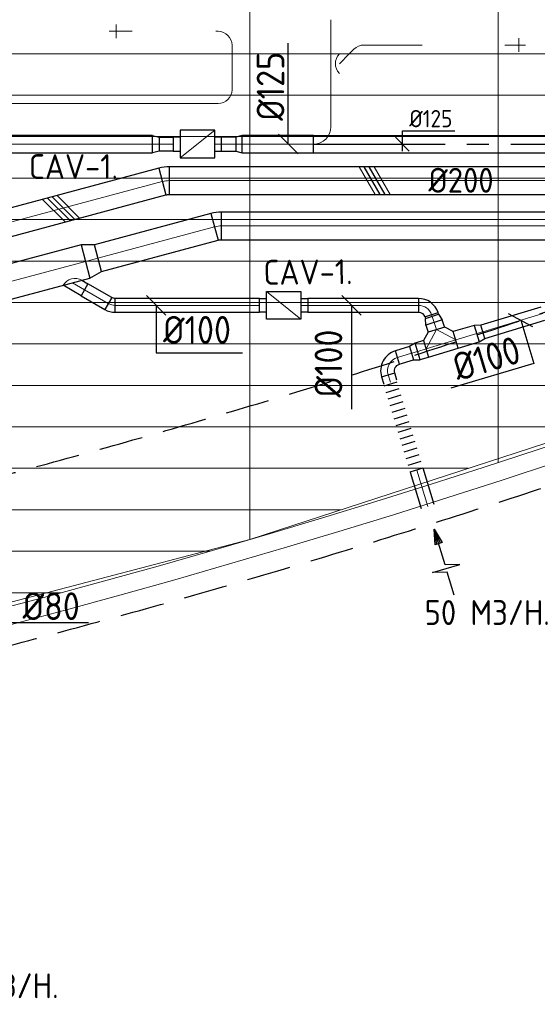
# Model space of a CAD drawing. Header units: millimetres. Extents: x -74135 to 19179, y 5032 to 51848.
# Tile 38 of 55: x -30322 to -26573, y 6171 to 13295. Entities that reach past the tile are written whole.
import ezdxf
from ezdxf.enums import TextEntityAlignment as Align

# ---------------------------------------------------------------- set-up
doc = ezdxf.new("R2010")
doc.units = ezdxf.units.MM
doc.header["$LTSCALE"] = 50
doc.linetypes.add('CENTER2', pattern=[28.575, 19.05, -3.175, 3.175, -3.175])
doc.linetypes.add('HIDDEN', pattern=[9.525, 6.35, -3.175])
for name, color, linetype in [('4plfd', 254, 'Continuous'), ('WL570---_RETOUR', 100, 'Continuous'), ('WL570---_TOEVOER', 200, 'Continuous'), ('WL570---_TOEVOER_HL', 1, 'Continuous'), ('WM570---_RETOUR', 2, 'Continuous'), ('WM570---_TOEVOER', 2, 'Continuous'), ('WM570---_TOEVOER_PR', 2, 'Continuous')]:
    doc.layers.add(name, color=color, linetype=linetype)
for name, color, linetype, lineweight in [('WL570---_BESTAAND-HARTLIJN', 161, 'Continuous', 0), ('WL570---_BESTAAND-RETOUR', 140, 'Continuous', 0), ('WL570---_BESTAAND-TOEVOER', 180, 'Continuous', 0), ('WL570---_DEMONTEREN', 10, 'Continuous', 0)]:
    doc.layers.add(name, color=color, linetype=linetype, lineweight=lineweight)
doc.layers.get('WL570---_DEMONTEREN').off()
doc.styles.add('BURO-025', font='ISO96.shx', dxfattribs={"height": 125})
doc.styles.add('MAATVOERING', font='ISO')

# ---------------------------------------------------------------- blocks, each defined once
blk = doc.blocks.new('VBX1001000010025000')
blk.add_lwpolyline([(50, -100), (300, -100), (300, 100), (50, 100)], close=True)
for points in [[(50, 50), (0, 50), (0, -50), (50, -50)], [(300, -50), (350, -50), (350, 50), (300, 50)]]:
    blk.add_lwpolyline(points)
at = {"layer": 'WL570---_BESTAAND-HARTLIJN'}
blk.add_line((300, 0), (350, 0), dxfattribs=at)
at = {"layer": 'WL570---_BESTAAND-TOEVOER'}
blk.add_line((50, -100), (300, 100), dxfattribs=at)
blk = doc.blocks.new('OZA2500100045L')
blk.add_lwpolyline([(-70.7, 0), (-106.1, 35.4), (-35.4, 106.1), (70.7, 0)])
at = {"layer": 'WL570---_BESTAAND-HARTLIJN'}
blk.add_line((0, 0), (-70.7, 70.7), dxfattribs=at)
at = {"layer": 'WL570---_BESTAAND-RETOUR'}
blk.add_arc((0, 70.7), 100, 225, 315, dxfattribs=at)
blk = doc.blocks.new('KARO')
for p, q in [((1, 0.5), (0, 0.5)), ((0, -0.5), (1, -0.5))]:
    blk.add_line(p, q)
at = {"invisible_edges": 15}
blk.add_3dface([(0, 0.5), (0, -0.5), (1, -0.5), (1, 0.5)], dxfattribs=at)
at = {"layer": 'WL570---_BESTAAND-HARTLIJN'}
blk.add_line((0, 0), (1, 0), dxfattribs=at)
blk = doc.blocks.new('OBO10000072H')
blk.add_lwpolyline([(50, -72.2, 0.32492), (-53.6, 70.4), (-84.5, -24.7, -0.32492), (-50, -72.2)], format="xyb", close=True)
at = {"invisible_edges": 15}
for points in [[(-78.1, -27.3), (-34.2, 62.6), (-53.6, 70.4), (-84.5, -24.7)], [(-72, -30.8), (-16.1, 52.1), (-34.2, 62.6), (-78.1, -27.3)], [(-66.5, -35.1), (0.4, 39.3), (-16.1, 52.1), (-72, -30.8)], [(-61.7, -40.1), (14.9, 24.2), (0.4, 39.3), (-66.5, -35.1)], [(-57.6, -45.7), (27.2, 7.3), (14.9, 24.2), (-61.7, -40.1)], [(-54.3, -51.9), (37, -11.2), (27.2, 7.3), (-57.6, -45.7)], [(-51.9, -58.4), (44.2, -30.9), (37, -11.2), (-54.3, -51.9)], [(-50.5, -65.3), (48.5, -51.3), (44.2, -30.9), (-51.9, -58.4)], [(-50, -72.2), (50, -72.2), (48.5, -51.3), (-50.5, -65.3)]]:
    blk.add_3dface(points, dxfattribs=at)
at = {"layer": 'WL570---_BESTAAND-HARTLIJN'}
blk.add_arc((-100, -72.2), 100, 0, 72, dxfattribs=at)
blk = doc.blocks.new('OBO10000030H')
blk.add_lwpolyline([(50, -26.8, 0.131652), (29.9, 48.2), (-56.7, -1.8, -0.131652), (-50, -26.8)], format="xyb", close=True)
at = {"invisible_edges": 15}
for points in [[(-55.3, -4.4), (34, 40.5), (29.9, 48.2), (-56.7, -1.8)], [(-54.1, -7), (37.7, 32.6), (34, 40.5), (-55.3, -4.4)], [(-53, -9.7), (41, 24.5), (37.7, 32.6), (-54.1, -7)], [(-52.1, -12.5), (43.7, 16.2), (41, 24.5), (-53, -9.7)], [(-51.3, -15.3), (46, 7.8), (43.7, 16.2), (-52.1, -12.5)], [(-50.8, -18.1), (47.7, -0.7), (46, 7.8), (-51.3, -15.3)], [(-50.3, -21), (49, -9.4), (47.7, -0.7), (-50.8, -18.1)], [(-50.1, -23.9), (49.7, -18.1), (49, -9.4), (-50.3, -21)], [(-50, -26.8), (50, -26.8), (49.7, -18.1), (-50.1, -23.9)]]:
    blk.add_3dface(points, dxfattribs=at)
at = {"layer": 'WL570---_BESTAAND-HARTLIJN'}
blk.add_arc((-100, -26.8), 100, 0, 30, dxfattribs=at)
blk = doc.blocks.new('MVLINE')
blk.add_line((35.4, -35.4), (-35.4, 35.4))
blk = doc.blocks.new('OSV2502000930G')
blk.add_lwpolyline([(0, -125), (93.3, -100), (93.3, 100), (0, 125)], close=True)
at = {"layer": 'WL570---_BESTAAND-HARTLIJN'}
blk.add_line((0, 0), (93.3, 0), dxfattribs=at)
blk = doc.blocks.new('OBO20000015H')
blk.add_lwpolyline([(100, -26.3, 0.065543), (89.8, 51.3), (-103.4, -0.4, -0.065543), (-100, -26.3)], format="xyb", close=True)
at = {"invisible_edges": 15}
for points in [[(-102.7, -3.3), (91.9, 42.9), (89.8, 51.3), (-103.4, -0.4)], [(-102.1, -6.1), (93.8, 34.3), (91.9, 42.9), (-102.7, -3.3)], [(-101.5, -9), (95.4, 25.8), (93.8, 34.3), (-102.1, -6.1)], [(-101.1, -11.8), (96.8, 17.1), (95.4, 25.8), (-101.5, -9)], [(-100.7, -14.7), (98, 8.5), (96.8, 17.1), (-101.1, -11.8)], [(-100.4, -17.6), (98.9, -0.2), (98, 8.5), (-100.7, -14.7)], [(-100.2, -20.5), (99.5, -8.9), (98.9, -0.2), (-100.4, -17.6)], [(-100, -23.4), (99.9, -17.6), (99.5, -8.9), (-100.2, -20.5)], [(-100, -26.3), (100, -26.3), (99.9, -17.6), (-100, -23.4)]]:
    blk.add_3dface(points, dxfattribs=at)
at = {"layer": 'WL570---_BESTAAND-HARTLIJN'}
blk.add_arc((-200, -26.3), 200, 0, 15, dxfattribs=at)
blk = doc.blocks.new('OBO10000090ZE')
blk.add_lwpolyline([(-50, 0), (50, 0), (50, 100, 1), (-50, 100)], format="xyb", close=True)
at = {"layer": 'WL570---_BESTAAND-HARTLIJN'}
for points in [[(0, 0), (0, 150)], [(-50, 100), (50, 100)]]:
    blk.add_lwpolyline(points, dxfattribs=at)
blk = doc.blocks.new('FLLINE100')
blk.add_line((0, -50), (0, 50))
blk = doc.blocks.new('OEX1000072400')
at = {"rotation": 286.7710963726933}
for p in [(-202, 670.2), (-187.6, 622.4), (-173.1, 574.5), (-158.7, 526.6), (-144.3, 478.7), (-129.8, 430.9), (-115.4, 383), (-101, 335.1), (-86.6, 287.2), (-72.1, 239.4), (-57.7, 191.5), (-43.3, 143.6), (-28.9, 95.7), (-14.4, 47.9)]:
    blk.add_blockref('FLLINE100', p, dxfattribs=at)
blk = doc.blocks.new('AFZPIJL')
for points in [[(0, -10), (0, -6.52), (-2.06, -5.97), (2.06, -5.97), (0, -5.41), (0, 0)], [(-0.26, -2.22), (0, 0)], [(0.26, -2.22), (0, 0)]]:
    blk.add_lwpolyline(points)
blk.add_lwpolyline([(0.52, -2.22), (-0.52, -2.22), (0, 0)], close=True)
blk = doc.blocks.new('OTS12512512500H')
blk.add_lwpolyline([(-112.5, -62.5), (112.5, -62.5), (112.5, 62.5), (62.5, 112.5), (-62.5, 112.5), (-112.5, 62.5)], close=True)
at = {"layer": 'WL570---_BESTAAND-HARTLIJN'}
blk.add_line((-112.5, 0), (112.5, 0), dxfattribs=at)
at = {"layer": 'WL570---_BESTAAND-TOEVOER'}
blk.add_lwpolyline([(-112.5, 0), (0, 112.5), (112.5, 0)], dxfattribs=at)
blk = doc.blocks.new('OSV1251000460G')
blk.add_lwpolyline([(0, -62.5), (46.7, -50), (46.7, 50), (0, 62.5)], close=True)
at = {"layer": 'WL570---_BESTAAND-HARTLIJN'}
blk.add_line((0, 0), (46.7, 0), dxfattribs=at)
blk = doc.blocks.new('OBO10000090H')
blk.add_lwpolyline([(50, -100, 0.414214), (-100, 50), (-100, -50, -0.414214), (-50, -100)], format="xyb", close=True)
at = {"invisible_edges": 15}
for points in [[(-91.3, -50.8), (-74, 47.7), (-100, 50), (-100, -50)], [(-82.9, -53), (-48.7, 41), (-74, 47.7), (-91.3, -50.8)], [(-75, -56.7), (-25, 29.9), (-48.7, 41), (-82.9, -53)], [(-67.9, -61.7), (-3.6, 14.9), (-25, 29.9), (-75, -56.7)], [(-61.7, -67.9), (14.9, -3.6), (-3.6, 14.9), (-67.9, -61.7)], [(-56.7, -75), (29.9, -25), (14.9, -3.6), (-61.7, -67.9)], [(-53, -82.9), (41, -48.7), (29.9, -25), (-56.7, -75)], [(-50.8, -91.3), (47.7, -74), (41, -48.7), (-53, -82.9)], [(-50, -100), (50, -100), (47.7, -74), (-50.8, -91.3)]]:
    blk.add_3dface(points, dxfattribs=at)
at = {"layer": 'WL570---_BESTAAND-HARTLIJN'}
blk.add_arc((-100, -100), 100, 0, 90, dxfattribs=at)
blk = doc.blocks.new('OSV1251000460K')
blk.add_lwpolyline([(-46.7, -62.5), (0, -50), (0, 50), (-46.7, 62.5)], close=True)
at = {"layer": 'WL570---_BESTAAND-HARTLIJN'}
blk.add_line((-46.7, 0), (0, 0), dxfattribs=at)
blk = doc.blocks.new('OBO10000090L')
blk.add_lwpolyline([(50, 0, 0.414214), (-100, 150), (-100, 50, -0.414214), (-50, 0)], format="xyb", close=True)
at = {"invisible_edges": 15}
for points in [[(-91.3, 49.2), (-74, 147.7), (-100, 150), (-100, 50)], [(-82.9, 47), (-48.7, 141), (-74, 147.7), (-91.3, 49.2)], [(-75, 43.3), (-25, 129.9), (-48.7, 141), (-82.9, 47)], [(-67.9, 38.3), (-3.6, 114.9), (-25, 129.9), (-75, 43.3)], [(-61.7, 32.1), (14.9, 96.4), (-3.6, 114.9), (-67.9, 38.3)], [(-56.7, 25), (29.9, 75), (14.9, 96.4), (-61.7, 32.1)], [(-53, 17.1), (41, 51.3), (29.9, 75), (-56.7, 25)], [(-50.8, 8.7), (47.7, 26), (41, 51.3), (-53, 17.1)], [(-50, 0), (50, 0), (47.7, 26), (-50.8, 8.7)]]:
    blk.add_3dface(points, dxfattribs=at)
at = {"layer": 'WL570---_BESTAAND-HARTLIJN'}
blk.add_arc((-100, 0), 100, 0, 90, dxfattribs=at)
blk = doc.blocks.new('OBO12500090H')
blk.add_lwpolyline([(62.5, -125, 0.414214), (-125, 62.5), (-125, -62.5, -0.414214), (-62.5, -125)], format="xyb", close=True)
at = {"invisible_edges": 15}
for points in [[(-114.1, -63.4), (-92.4, 59.7), (-125, 62.5), (-125, -62.5)], [(-103.6, -66.3), (-60.9, 51.2), (-92.4, 59.7), (-114.1, -63.4)], [(-93.8, -70.9), (-31.2, 37.4), (-60.9, 51.2), (-103.6, -66.3)], [(-84.8, -77.1), (-4.5, 18.6), (-31.2, 37.4), (-93.8, -70.9)], [(-77.1, -84.8), (18.6, -4.5), (-4.5, 18.6), (-84.8, -77.1)], [(-70.9, -93.8), (37.4, -31.2), (18.6, -4.5), (-77.1, -84.8)], [(-66.3, -103.6), (51.2, -60.9), (37.4, -31.2), (-70.9, -93.8)], [(-63.4, -114.1), (59.7, -92.4), (51.2, -60.9), (-66.3, -103.6)], [(-62.5, -125), (62.5, -125), (59.7, -92.4), (-63.4, -114.1)]]:
    blk.add_3dface(points, dxfattribs=at)
at = {"layer": 'WL570---_BESTAAND-HARTLIJN'}
blk.add_arc((-125, -125), 125, 0, 90, dxfattribs=at)
blk = doc.blocks.new('OZA1250100045L')
blk.add_lwpolyline([(-70.7, 0), (-106.1, 35.4), (-35.4, 106.1), (70.7, 0)])
at = {"layer": 'WL570---_BESTAAND-HARTLIJN'}
blk.add_line((0, 0), (-70.7, 70.7), dxfattribs=at)
at = {"layer": 'WL570---_BESTAAND-TOEVOER'}
blk.add_arc((0, 70.7), 100, 225, 315, dxfattribs=at)
blk = doc.blocks.new('OBO10000045H')
blk.add_lwpolyline([(50, -41.4, 0.198912), (6.1, 64.6), (-64.6, -6.1, -0.198912), (-50, -41.4)], format="xyb", close=True)
at = {"invisible_edges": 15}
for points in [[(-61.7, -9.3), (14.9, 55), (6.1, 64.6), (-64.6, -6.1)], [(-59, -12.7), (22.9, 44.6), (14.9, 55), (-61.7, -9.3)], [(-56.7, -16.4), (29.9, 33.6), (22.9, 44.6), (-59, -12.7)], [(-54.7, -20.3), (35.9, 22), (29.9, 33.6), (-56.7, -16.4)], [(-53, -24.3), (41, 9.9), (35.9, 22), (-54.7, -20.3)], [(-51.7, -28.5), (44.9, -2.6), (41, 9.9), (-53, -24.3)], [(-50.8, -32.7), (47.7, -15.4), (44.9, -2.6), (-51.7, -28.5)], [(-50.2, -37.1), (49.4, -28.3), (47.7, -15.4), (-50.8, -32.7)], [(-50, -41.4), (50, -41.4), (49.4, -28.3), (-50.2, -37.1)]]:
    blk.add_3dface(points, dxfattribs=at)
at = {"layer": 'WL570---_BESTAAND-HARTLIJN'}
blk.add_arc((-100, -41.4), 100, 0, 45, dxfattribs=at)
blk = doc.blocks.new('UISO')
for p, q in [((0, 0.18), (1, 0.757)), ((0, 0), (1, 0.577))]:
    blk.add_line(p, q)
at = {"layer": 'WL570---_BESTAAND-TOEVOER'}
for p, q in [((0, 0.36), (1, 0.937)), ((0, -0.18), (1, 0.397))]:
    blk.add_line(p, q, dxfattribs=at)
blk = doc.blocks.new('Groep-46')
at = {"color": 8, "linetype": 'Continuous', "lineweight": 13}
for p, q in [((-73154.9, 12699.1), (-22154.9, 12699.1)), ((-73154.9, 12399.1), (-22154.9, 12399.1)), ((-73154.9, 12099.1), (-22154.9, 12099.1))]:
    blk.add_line(p, q, dxfattribs=at)
blk = doc.blocks.new('Groep-53')
at = {"color": 8, "linetype": 'Continuous', "lineweight": 13}
for p, q in [((-29654.9, 18999.1), (-29654.9, 9183.1)), ((-27854.9, 18999.1), (-27854.9, 9740.1)), ((-72854.9, 11799.1), (-22392.8, 11799.1)), ((-72188.2, 11499.1), (-23121.3, 11499.1)), ((-71473.3, 11199.1), (-23841, 11199.1)), ((-70711.8, 10899.1), (-24597.7, 10899.1)), ((-69854.9, 10599.1), (-25389.2, 10599.1)), ((-29654.9, 9183.2), (-26054.9, 10356)), ((-69080.3, 10299.1), (-26229.6, 10299.1)), ((-68159.5, 9999.1), (-27084.9, 9999.1)), ((-67238.6, 9699.1), (-28071.2, 9699.1)), ((-66254.9, 9399.1), (-28992, 9399.1)), ((-33254.9, 8239.9), (-29654.9, 9183.2)), ((-65366, 9099.1), (-29943.5, 9099.1)), ((-64290.1, 8799.1), (-31019.4, 8799.1))]:
    blk.add_line(p, q, dxfattribs=at)
at = {"color": 8, "linetype": 'Continuous', "lineweight": 13, "flags": 128}
blk.add_lwpolyline([(-22004.9, 19149), (-22004.9, 11828, -0.208473), (-73205.8, 11785.1), (-73304.9, 11828.1)], format="xyb", dxfattribs=at)
at = {"color": 8, "linetype": 'Continuous', "lineweight": 13}
blk.add_arc((-47654.8, 70538.1), 63940.9, 246.496301, 293.503386, dxfattribs=at)
at = {"color": 8}
blk.add_blockref('Groep-46', (0, 0), dxfattribs=at)
blk = doc.blocks.new('Block plafond 4e verd')
at = {"layer": '4plfd'}
blk.add_blockref('Groep-53', (73304.912, -19149.14), dxfattribs=at)
blk = doc.blocks.new('*U547')
at = {"color": 0, "ltscale": 10}
for p, q in [((0, 62.5, -2700), (2113, 62.5, -2700)), ((0, -62.5, -2700), (0, 62.5, -2700)), ((2113, 62.5, -2700), (2113, -62.5, -2700)), ((0, -62.5, -2700), (2113, -62.5, -2700))]:
    blk.add_line(p, q, dxfattribs=at)
at = {"layer": 'WL570---_TOEVOER_HL', "linetype": 'CENTER2'}
blk.add_line((0, 0, -2700), (2113, 0, -2700), dxfattribs=at)
at = {"layer": 'WM570---_TOEVOER_PR', "color": 2, "style": 'BURO-025'}
blk.add_attdef('POSNR', text='', height=125, dxfattribs=at).set_placement((0, 0), align=Align.MIDDLE)
blk = doc.blocks.new('*U566')
at = {"layer": 'WM570---_TOEVOER', "color": 0, "ltscale": 10}
for p, q in [((0, 96.8), (380.4, 96.8)), ((0, -50), (0, 96.8)), ((50, -50), (-50, 50))]:
    blk.add_line(p, q, dxfattribs=at)
at = {"layer": 'WM570---_TOEVOER', "color": 0, "style": 'BURO-025'}
blk.add_text('%%c125', height=125, dxfattribs=at).set_placement((50, 121.8))

msp = doc.modelspace()

# ---------------------------------------------------------------- linework, layer by layer
at = {"color": 2, "linetype": 'HIDDEN'}
for radius, start, end in [(63040.6, 247.031394, 292.968331), (64240.6, 246.320689, 293.67904)]:
    msp.add_arc((-46645.7, 70918.9), radius, start, end, dxfattribs=at)
at = {"layer": 'WM570---_TOEVOER'}
for points in [[(-28376.5, 12394.7), (-28376.5, 12512.9), (-28376.5, 13124.8)], [(-29333.4, 11228.1), (-29333.4, 10884.1), (-28707.2, 10884.1)], [(-27919, 11228.1), (-27919, 11102.8), (-27919, 10476.6)], [(-26692.9, 11120.4), (-26598.9, 10808.5), (-27198.5, 10627.8)], [(-30454.3, 8933.7), (-30350.8, 8933.7), (-29824.6, 8933.7)]]:
    msp.add_lwpolyline(points, dxfattribs=at)

# ---------------------------------------------------------------- block references
at = {"layer": 'WL570---_DEMONTEREN', "xscale": -1}
for name, p, rotation in [('OBO10000090ZE', (-29523.6, 13210.7), 90), ('OBO10000090L', (-28884.3, 13210.7), 270)]:
    msp.add_blockref(name, p, dxfattribs=dict(at, rotation=rotation))
at = {"layer": 'WL570---_DEMONTEREN'}
for p, xscale, yscale, zscale, rotation in [((-29523.6, 13210.7), -16.03765465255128, 100, 100, 180), ((-28900.5, 13210.7), -16.2227493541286, 100, 100, 180), ((-28069.1, 13294.9), 775.2189432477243, 125, 125, 270), ((-28784.3, 12788.1), 322.5500205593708, 100, 100, 90), ((-27901, 13082.2), 49.24346218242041, 100, 100, 225), ((-27405.9, 13111.5), 424.4150242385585, 100, 100, 180), ((-28884.3, 12688.6), 1582.693260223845, 100, 100, 180)]:
    msp.add_blockref('KARO', p, dxfattribs=dict(at, xscale=xscale, yscale=yscale, zscale=zscale, rotation=rotation))
for name, p, rotation in [('OBO10000045H', (-27871.7, 13111.5), 90), ('OBO10000090ZE', (-26807.8, 13111.5), 270), ('OZA1250100045L', (-28006.6, 12976.6), 270), ('OBO10000090H', (-28784.3, 12688.6), 270), ('OBO12500090H', (-28069.1, 12394.7), 270)]:
    msp.add_blockref(name, p, dxfattribs=dict(at, rotation=rotation))
at = {"layer": 'WL570---_RETOUR'}
for name, p in [('Block plafond 4e verd', (-72306, 19498.9)), ('OEX1000072400', (-27432.9, 9990.6))]:
    msp.add_blockref(name, p, dxfattribs=at)
for name, p, rotation in [('OBO20000015H', (-28885.6, 11803.2), 90), ('OSV2502000930G', (-29845.6, 11545.9), 14.99999999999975), ('OZA2500100045L', (-29939.6, 11391.3), 195.0000000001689), ('OBO10000030H', (-29656.8, 11228.1), 240.0000000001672), ('OBO10000072H', (-27361.8, 11228.1), 18.3318794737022), ('OTS12512512500H', (-27271.3, 10945.4), 16.77000000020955), ('OSV1251000460G', (-27012.3, 11023.5), 16.77000000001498), ('OSV1251000460G', (-27438.9, 10894.9), 196.7700000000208), ('OBO10000090H', (-27682.6, 10821.5), 106.770000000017)]:
    msp.add_blockref(name, p, dxfattribs=dict(at, rotation=rotation))
for name, p, xscale, yscale, zscale, rotation in [('KARO', (-25171.9, 11803.2), 3687.395151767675, 200, 200, 180), ('KARO', (-28911.1, 11796.3), 874.2056671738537, 200, 200, 194.9999999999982), ('KARO', (-29845.6, 11545.9), 4804.164517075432, 250, 250, 194.9999999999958), ('KARO', (-29853, 11341.3), 199.6879550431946, 100, 100, 330.0000000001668), ('KARO', (-26532.6, 11168.1), 453.7243526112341, 100, 100, 196.7710963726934), ('KARO', (-27339, 11159.6), 11.85064806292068, 100, 100, 288.3318794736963), ('KARO', (-27303.8, 11053.2), 53.58222663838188, 125, 125, 108.3318794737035), ('KARO', (-27163.6, 10977.9), 158.0818656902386, 125, 125, 16.76999999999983), ('KARO', (-27379, 10913), 62.5254964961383, 125, 125, 196.7700000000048), ('KARO', (-27483.6, 10881.5), 107.8802293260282, 100, 100, 196.7700000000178), ('KARO', (-27653.8, 10725.8), 56.75092023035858, 100, 100, 286.7710963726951), ('KARO', (-27446.6, 10035.9), 275.9456809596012, 100, 100, 286.7710963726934), ('AFZPIJL', (-27319.4, 9609.8), 50, 50, 50, 16.77109637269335)]:
    msp.add_blockref(name, p, dxfattribs=dict(at, xscale=xscale, yscale=yscale, zscale=zscale, rotation=rotation))
at = {"layer": 'WL570---_RETOUR', "xscale": -1}
for name, p, rotation in [('VBX1001000010025000', (-28585.2, 11228.1), 180), ('OSV1251000460K', (-27335.3, 11148.3), 288.3318794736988)]:
    msp.add_blockref(name, p, dxfattribs=dict(at, rotation=rotation))
at = {"layer": 'WL570---_RETOUR', "yscale": 100, "zscale": 100}
for p, xscale in [((-29630, 11228.1), 1044.841570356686), ((-28235.2, 11228.1), 801.2240756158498)]:
    msp.add_blockref('KARO', p, dxfattribs=dict(at, xscale=xscale))
at = {"layer": 'WL570---_TOEVOER'}
for name, p in [('VBX1001000010025000', (-29209.9, 12394.7)), ('*U547', (-28194.1, 12394.7, 2700))]:
    msp.add_blockref(name, p, dxfattribs=at)
for p, xscale, yscale, zscale in [((-31625.2, 12394.7), 2265.977536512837, 125, 125), ((-29209.1, 12394.7), -103.4122960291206, 100, 100), ((-28860.6, 12394.7), 103.4122960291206, 100, 100), ((-29237.5, 12130.4), 3297.999760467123, 200, 200)]:
    msp.add_blockref('KARO', p, dxfattribs=dict(at, xscale=xscale, yscale=yscale, zscale=zscale))
at = {"layer": 'WL570---_TOEVOER', "xscale": -1, "rotation": 180}
msp.add_blockref('OSV1251000460G', (-29359.2, 12394.7), dxfattribs=at)
at = {"layer": 'WL570---_TOEVOER'}
for name, p, rotation in [('OSV1251000460G', (-28710.5, 12394.7), 180), ('OBO20000015H', (-29263.8, 12130.4), 89.99999999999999)]:
    msp.add_blockref(name, p, dxfattribs=dict(at, rotation=rotation))
for name, p, xscale, yscale, zscale, rotation in [('KARO', (-28194.1, 12394.7), 516.4397541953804, 125, 125, 180), ('KARO', (-31033, 11656.3), 1805.261288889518, 200, 200, 15.00000000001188), ('UISO', (-27674.8, 12030.4), 200, 200, 200, 90), ('UISO', (-30120.9, 12004.3), 200, 200, 200, 285.0000000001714)]:
    msp.add_blockref(name, p, dxfattribs=dict(at, xscale=xscale, yscale=yscale, zscale=zscale, rotation=rotation))
at = {"layer": 'WM570---_TOEVOER'}
msp.add_blockref('*U566', (-27550.3, 12394.7, 2700), dxfattribs=at)
at = {"layer": 'WM570---_TOEVOER', "xscale": 2, "yscale": 2, "zscale": 2}
for p in [(-28376.5, 12394.7), (-29333.4, 11228.1), (-27919, 11228.1)]:
    msp.add_blockref('MVLINE', p, dxfattribs=at)
at = {"layer": 'WM570---_TOEVOER', "xscale": 2, "yscale": 2, "zscale": 2, "rotation": 16.77109637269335}
msp.add_blockref('MVLINE', (-26692.9, 11120.4), dxfattribs=at)

# ---------------------------------------------------------------- texts
at = {"layer": 'WM570---_RETOUR', "style": 'MAATVOERING'}
for p in [(-27389.3, 8915.4), (-30946.8, 6214.9)]:
    msp.add_text('50 M3/H.', height=180, dxfattribs=at).set_placement(p)
at = {"layer": 'WM570---_TOEVOER', "style": 'MAATVOERING'}
for s, height, rotation, p in [('%%c125', 200, 90, (-28405.5, 12562.9)), ('CAV-1.', 180, 0.41128, (-28556.2, 11376.8))]:
    msp.add_text(s, height=height, rotation=rotation, dxfattribs=at).set_placement(p)
for s, height, p in [('CAV-1.', 180, (-30255.6, 12142)), ('%%c100', 200, (-29283.4, 10950.7)), ('%%c80', 200, (-30300.8, 8951.3))]:
    msp.add_text(s, height=height, dxfattribs=at).set_placement(p)
msp.add_text('%%c200', height=180, dxfattribs=at).set_placement((-26889.7, 12042.9), align=Align.RIGHT)
for rotation, p in [(90, (-27985.7, 11052.8)), (16.7711, (-26677.4, 10818.8))]:
    msp.add_text('%%c100', height=200, rotation=rotation, dxfattribs=at).set_placement(p, align=Align.RIGHT)

doc.saveas('drawing.dxf')
